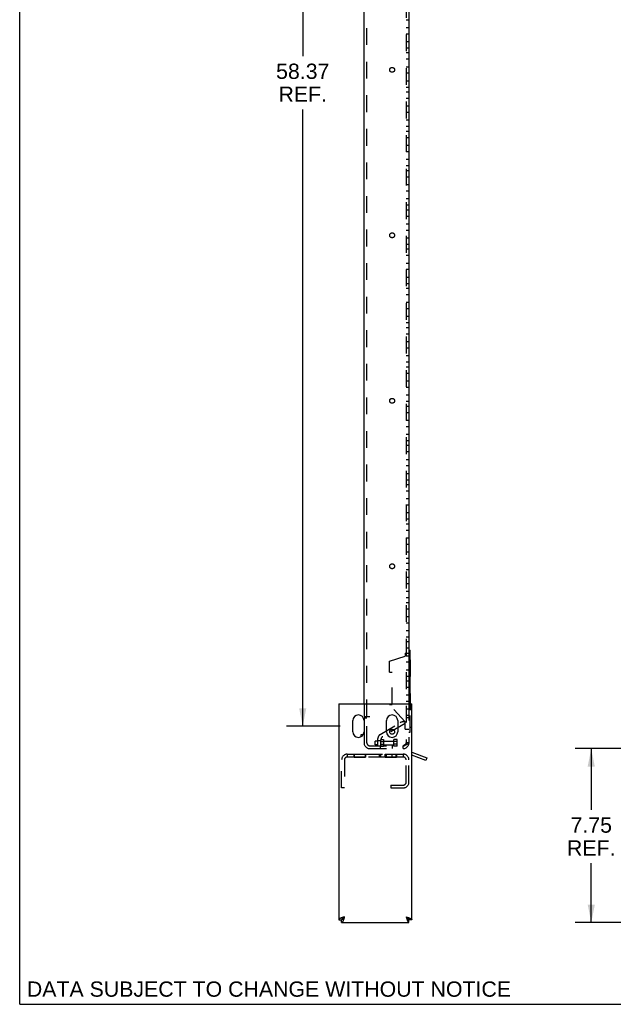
# Model space of a CAD drawing. Header units: inches. Extents: x 0 to 136, y 0 to 88.
# Tile 1 of 30: x 0 to 26, y 0 to 44. Entities that reach past the tile are written whole.
import ezdxf

# ---------------------------------------------------------------- set-up
doc = ezdxf.new("R2010")
doc.units = ezdxf.units.IN
doc.header["$LTSCALE"] = 7.48
doc.header["$MEASUREMENT"] = 0
doc.linetypes.add('HIDDEN', pattern=[0.2, 0.1, -0.1])
doc.layers.get('0').update_dxf_attribs({"linetype": 'CONTINUOUS'})
doc.layers.add('DEFAULT_2', color=8, linetype='HIDDEN')
doc.layers.add('DIMENSIONS', color=7, linetype='CONTINUOUS')
doc.styles.get("Standard").update_dxf_attribs({"font": 'arial.ttf'})
doc.dimstyles.new('DIMSTYLE_1', dxfattribs={"dimtxt": 0.68, "dimasz": 0.8, "dimexe": 0.09, "dimexo": 0.07, "dimgap": 0.0425, "dimtad": 0, "dimtih": 1, "dimtoh": 1, "dimzin": 4, "dimdsep": 46, "dimtxsty": 'Standard', "dimblk": '_FILLED', "dimblk1": '_FILLED', "dimblk2": '_FILLED', "dimcen": 0.09, "dimazin": 1, "dimtfac": 1, "dimtdec": 3, "dimtofl": 0, "dimtmove": 0, "dimatfit": 3, "dimldrblk": '_FILLED', "dimfxl": 0, "dimtolj": 1, "dimtzin": 4, "dimarcsym": 0})

# ---------------------------------------------------------------- blocks, each defined once
blk = doc.blocks.new('_FILLED')
at = {"color": 0, "linetype": 'ByBlock'}
blk.add_solid([(0, 0), (-1, 0.2), (-1, -0.2)], dxfattribs=at)
blk = doc.blocks.new('*D9')
at = {"layer": 'DIMENSIONS', "color": 2, "linetype": 'Continuous'}
for p, q in [((27.905, 11.396), (24.759, 11.396)), ((25.479, 11.396), (25.479, 8.668)), ((25.479, 3.646), (25.479, 6.288)), ((26.905, 3.646), (24.759, 3.646))]:
    blk.add_line(p, q, dxfattribs=at)
at = {"layer": 'DIMENSIONS', "color": 2, "linetype": 'Continuous', "xscale": 0.8, "yscale": 0.8, "zscale": 0.8}
for p, rotation in [((25.479, 11.396), 90), ((25.479, 3.646), 270)]:
    blk.add_blockref('_FILLED', p, dxfattribs=dict(at, rotation=rotation))
at = {"layer": 'DIMENSIONS', "color": 2, "linetype": 'Continuous', "insert": (25.479, 8.328), "char_height": 0.68, "width": 2.15881, "attachment_point": 2, "line_spacing_factor": 0.9}
blk.add_mtext('7.75\\PREF.', dxfattribs=at)
blk = doc.blocks.new('*D10')
at = {"layer": 'DIMENSIONS', "color": 2, "linetype": 'Continuous'}
for p, q in [((14.292, 70.767), (11.898, 70.767)), ((12.618, 70.767), (12.618, 42.262)), ((12.618, 12.396), (12.618, 39.882)), ((14.292, 12.396), (11.898, 12.396))]:
    blk.add_line(p, q, dxfattribs=at)
at = {"layer": 'DIMENSIONS', "color": 2, "linetype": 'Continuous', "xscale": 0.8, "yscale": 0.8, "zscale": 0.8}
for p, rotation in [((12.618, 70.767), 90), ((12.618, 12.396), 270)]:
    blk.add_blockref('_FILLED', p, dxfattribs=dict(at, rotation=rotation))
at = {"layer": 'DIMENSIONS', "color": 2, "linetype": 'Continuous', "insert": (12.618, 41.922), "char_height": 0.68, "width": 2.37621, "attachment_point": 2, "line_spacing_factor": 0.9}
blk.add_mtext('58.37\\PREF.', dxfattribs=at)

msp = doc.modelspace()

# ---------------------------------------------------------------- linework, layer by layer
at = {"color": 7, "linetype": 'Continuous'}
for p, q in [((0, 0), (0, 88)), ((17.352, 15.786), (17.414, 15.786)), ((17.414, 13.396), (17.414, 15.786)), ((15.222, 12.021), (15.318, 12.021)), ((15.222, 11.927), (15.222, 12.021)), ((14.914, 11.016), (15.409, 11.016)), ((15.409, 11.016), (15.409, 11.146)), ((16.602, 11.021), (16.602, 11.016)), ((16.789, 11.016), (16.789, 11.146)), ((18.104, 10.871), (17.477, 11.099)), ((18.146, 10.988), (18.104, 10.871)), ((14.227, 3.771), (14.352, 3.771)), ((14.352, 3.646), (14.352, 3.771)), ((14.477, 3.896), (14.464, 3.889)), ((17.227, 3.896), (17.235, 3.884)), ((17.477, 3.771), (17.352, 3.771)), ((17.352, 3.646), (17.352, 3.771)), ((0, 0), (136, 0))]:
    msp.add_line(p, q, dxfattribs=at)
at = {"color": 3, "linetype": 'Continuous'}
for p, q in [((15.352, 13.396), (15.352, 69.767)), ((17.352, 69.767), (17.352, 13.396)), ((14.227, 13.396), (17.477, 13.396)), ((14.227, 13.396), (14.227, 3.771)), ((17.477, 3.771), (17.477, 13.396)), ((14.852, 12.146), (14.852, 12.646)), ((15.352, 12.646), (15.352, 12.146)), ((16.352, 12.146), (16.352, 12.646)), ((16.852, 12.646), (16.852, 12.146)), ((14.914, 11.146), (15.419, 11.146)), ((14.914, 11.014), (14.914, 11.146)), ((14.914, 11.021), (15.419, 11.021)), ((15.419, 11.014), (14.914, 11.014)), ((15.419, 11.146), (15.419, 11.014)), ((16.294, 11.146), (16.799, 11.146)), ((16.294, 11.016), (16.294, 11.146)), ((16.294, 11.021), (16.799, 11.021)), ((16.799, 11.016), (16.294, 11.016)), ((16.799, 11.146), (16.799, 11.016)), ((17.477, 11.232), (18.146, 10.988)), ((14.352, 3.646), (17.352, 3.646)), ((14.457, 3.89), (14.438, 3.884)), ((14.477, 3.896), (14.457, 3.89)), ((14.477, 3.896), (14.47, 3.877)), ((17.227, 3.896), (17.246, 3.89)), ((17.227, 3.896), (17.233, 3.877)), ((17.233, 3.877), (17.239, 3.857))]:
    msp.add_line(p, q, dxfattribs=at)
for points in [[(14.438, 3.884), (14.428, 3.881), (14.418, 3.878), (14.409, 3.875), (14.399, 3.871), (14.39, 3.868), (14.381, 3.865), (14.372, 3.862), (14.363, 3.859), (14.355, 3.856), (14.346, 3.853), (14.338, 3.85), (14.33, 3.846), (14.322, 3.843), (14.314, 3.84), (14.307, 3.837), (14.3, 3.834), (14.293, 3.831), (14.287, 3.828), (14.28, 3.825), (14.274, 3.821), (14.269, 3.818), (14.264, 3.815), (14.259, 3.812), (14.254, 3.809), (14.25, 3.806), (14.246, 3.803), (14.242, 3.8), (14.239, 3.796), (14.236, 3.793), (14.234, 3.79), (14.232, 3.787), (14.23, 3.784), (14.228, 3.781), (14.228, 3.778), (14.227, 3.775), (14.227, 3.771)], [(14.47, 3.877), (14.464, 3.857), (14.461, 3.848), (14.458, 3.838), (14.455, 3.829), (14.452, 3.819), (14.449, 3.81), (14.445, 3.801), (14.442, 3.792), (14.439, 3.783), (14.436, 3.774), (14.433, 3.766), (14.43, 3.758), (14.427, 3.749), (14.424, 3.742), (14.42, 3.734), (14.417, 3.727), (14.414, 3.72), (14.411, 3.713), (14.408, 3.706), (14.405, 3.7), (14.402, 3.694), (14.399, 3.689), (14.395, 3.683), (14.392, 3.678), (14.389, 3.674), (14.386, 3.669), (14.383, 3.665), (14.38, 3.662), (14.377, 3.659), (14.374, 3.656), (14.371, 3.653), (14.367, 3.651), (14.364, 3.65), (14.361, 3.648), (14.358, 3.647), (14.355, 3.647), (14.352, 3.646)], [(17.239, 3.857), (17.242, 3.848), (17.245, 3.838), (17.249, 3.829), (17.252, 3.819), (17.255, 3.81), (17.258, 3.801), (17.261, 3.792), (17.264, 3.783), (17.267, 3.774), (17.27, 3.766), (17.274, 3.758), (17.277, 3.749), (17.28, 3.742), (17.283, 3.734), (17.286, 3.727), (17.289, 3.72), (17.292, 3.713), (17.295, 3.706), (17.299, 3.7), (17.302, 3.694), (17.305, 3.689), (17.308, 3.683), (17.311, 3.678), (17.314, 3.674), (17.317, 3.669), (17.32, 3.665), (17.324, 3.662), (17.327, 3.659), (17.33, 3.656), (17.333, 3.653), (17.336, 3.651), (17.339, 3.65), (17.342, 3.648), (17.345, 3.647), (17.349, 3.647), (17.352, 3.646)], [(17.246, 3.89), (17.266, 3.884), (17.276, 3.881), (17.285, 3.878), (17.295, 3.875), (17.304, 3.871), (17.313, 3.868), (17.322, 3.865), (17.331, 3.862), (17.34, 3.859), (17.349, 3.856), (17.357, 3.853), (17.366, 3.85), (17.374, 3.846), (17.382, 3.843), (17.389, 3.84), (17.396, 3.837), (17.404, 3.834), (17.41, 3.831), (17.417, 3.828), (17.423, 3.825), (17.429, 3.821), (17.435, 3.818), (17.44, 3.815), (17.445, 3.812), (17.45, 3.809), (17.454, 3.806), (17.458, 3.803), (17.461, 3.8), (17.465, 3.796), (17.467, 3.793), (17.47, 3.79), (17.472, 3.787), (17.474, 3.784), (17.475, 3.781), (17.476, 3.778), (17.477, 3.775), (17.477, 3.771)]]:
    msp.add_lwpolyline(points, dxfattribs=at)
at = {"color": 7, "linetype": 'Continuous'}
for points in [[(14.477, 3.896), (14.469, 3.884), (14.465, 3.878), (14.461, 3.872), (14.457, 3.866), (14.453, 3.86), (14.449, 3.854), (14.445, 3.849), (14.442, 3.843), (14.438, 3.837), (14.434, 3.832), (14.43, 3.827), (14.426, 3.822), (14.422, 3.817), (14.418, 3.812), (14.414, 3.808), (14.41, 3.804), (14.406, 3.8), (14.403, 3.796), (14.399, 3.792), (14.395, 3.789), (14.391, 3.786), (14.387, 3.783), (14.383, 3.781), (14.379, 3.779), (14.375, 3.777), (14.371, 3.775), (14.367, 3.774), (14.363, 3.773), (14.36, 3.772), (14.356, 3.772), (14.352, 3.771)], [(14.464, 3.889), (14.458, 3.885), (14.452, 3.881), (14.446, 3.877), (14.44, 3.873), (14.435, 3.869), (14.429, 3.865), (14.423, 3.861), (14.418, 3.857), (14.412, 3.853), (14.407, 3.85), (14.402, 3.846), (14.397, 3.842), (14.393, 3.838), (14.388, 3.834), (14.384, 3.83), (14.38, 3.826), (14.376, 3.822), (14.373, 3.818), (14.37, 3.814), (14.367, 3.81), (14.364, 3.807), (14.361, 3.803), (14.359, 3.799), (14.357, 3.795), (14.355, 3.791), (14.354, 3.787), (14.353, 3.783), (14.352, 3.779), (14.352, 3.775), (14.352, 3.771)], [(17.227, 3.896), (17.239, 3.889), (17.245, 3.885), (17.251, 3.881), (17.257, 3.877), (17.263, 3.873), (17.269, 3.869), (17.275, 3.865), (17.28, 3.861), (17.286, 3.857), (17.291, 3.853), (17.296, 3.85), (17.301, 3.846), (17.306, 3.842), (17.311, 3.838), (17.315, 3.834), (17.319, 3.83), (17.323, 3.826), (17.327, 3.822), (17.331, 3.818), (17.334, 3.814), (17.337, 3.81), (17.34, 3.807), (17.342, 3.803), (17.344, 3.799), (17.346, 3.795), (17.348, 3.791), (17.349, 3.787), (17.35, 3.783), (17.351, 3.779), (17.352, 3.775), (17.352, 3.771)], [(17.235, 3.884), (17.238, 3.878), (17.242, 3.872), (17.246, 3.866), (17.25, 3.86), (17.254, 3.854), (17.258, 3.849), (17.262, 3.843), (17.266, 3.837), (17.27, 3.832), (17.274, 3.827), (17.278, 3.822), (17.281, 3.817), (17.285, 3.812), (17.289, 3.808), (17.293, 3.804), (17.297, 3.8), (17.301, 3.796), (17.305, 3.792), (17.309, 3.789), (17.313, 3.786), (17.317, 3.783), (17.32, 3.781), (17.324, 3.779), (17.328, 3.777), (17.332, 3.775), (17.336, 3.774), (17.34, 3.773), (17.344, 3.772), (17.348, 3.772), (17.352, 3.771)]]:
    msp.add_lwpolyline(points, dxfattribs=at)
at = {"color": 3, "linetype": 'Continuous'}
for centre, start, end in [((15.102, 12.646), 0, 180), ((16.602, 12.646), 0, 180), ((15.102, 12.146), 180, 360), ((16.602, 12.146), 180, 360)]:
    msp.add_arc(centre, 0.25, start, end, dxfattribs=at)
at = {"layer": 'DEFAULT_2', "color": 8, "linetype": 'HIDDEN'}
for p, q in [((17.227, 71.646), (17.227, 11.646)), ((15.477, 12.834), (15.477, 70.459)), ((17.227, 43.881), (17.352, 43.881)), ((17.227, 43.537), (17.352, 43.537)), ((17.227, 43.256), (17.352, 43.256)), ((17.227, 42.912), (17.352, 42.912)), ((17.227, 42.631), (17.352, 42.631)), ((17.227, 42.412), (17.352, 42.412)), ((17.227, 42.131), (17.352, 42.131)), ((17.227, 41.787), (17.352, 41.787)), ((17.227, 41.506), (17.352, 41.506)), ((17.227, 41.162), (17.352, 41.162)), ((17.227, 40.881), (17.352, 40.881)), ((17.227, 40.662), (17.352, 40.662)), ((17.227, 40.381), (17.352, 40.381)), ((17.227, 40.037), (17.352, 40.037)), ((17.227, 39.756), (17.352, 39.756)), ((17.227, 39.412), (17.352, 39.412)), ((17.227, 39.131), (17.352, 39.131)), ((17.227, 38.912), (17.352, 38.912)), ((17.227, 38.631), (17.352, 38.631)), ((17.227, 38.287), (17.352, 38.287)), ((17.227, 38.006), (17.352, 38.006)), ((17.227, 37.662), (17.352, 37.662)), ((17.227, 37.381), (17.352, 37.381)), ((17.227, 37.162), (17.352, 37.162)), ((17.227, 36.881), (17.352, 36.881)), ((17.227, 36.537), (17.352, 36.537)), ((17.227, 36.256), (17.352, 36.256)), ((17.227, 35.912), (17.352, 35.912)), ((17.227, 35.631), (17.352, 35.631)), ((17.227, 35.412), (17.352, 35.412)), ((17.227, 35.131), (17.352, 35.131)), ((17.227, 34.787), (17.352, 34.787)), ((17.227, 34.506), (17.352, 34.506)), ((17.227, 34.162), (17.352, 34.162)), ((17.227, 33.881), (17.352, 33.881)), ((17.227, 33.662), (17.352, 33.662)), ((17.227, 33.381), (17.352, 33.381)), ((17.227, 33.037), (17.352, 33.037)), ((17.227, 32.756), (17.352, 32.756)), ((17.227, 32.412), (17.352, 32.412)), ((17.227, 32.131), (17.352, 32.131)), ((17.227, 31.912), (17.352, 31.912)), ((17.227, 31.631), (17.352, 31.631)), ((17.227, 31.287), (17.352, 31.287)), ((17.227, 31.006), (17.352, 31.006)), ((17.227, 30.662), (17.352, 30.662)), ((17.227, 30.381), (17.352, 30.381)), ((17.227, 30.162), (17.352, 30.162)), ((17.227, 29.881), (17.352, 29.881)), ((17.227, 29.537), (17.352, 29.537)), ((17.227, 29.256), (17.352, 29.256)), ((17.227, 28.912), (17.352, 28.912)), ((17.227, 28.631), (17.352, 28.631)), ((17.227, 28.412), (17.352, 28.412)), ((17.227, 28.131), (17.352, 28.131)), ((17.227, 27.787), (17.352, 27.787)), ((17.227, 27.506), (17.352, 27.506)), ((17.227, 27.162), (17.352, 27.162)), ((17.227, 26.881), (17.352, 26.881)), ((17.227, 26.662), (17.352, 26.662)), ((17.227, 26.381), (17.352, 26.381)), ((17.227, 26.037), (17.352, 26.037)), ((17.227, 25.756), (17.352, 25.756)), ((17.227, 25.412), (17.352, 25.412)), ((17.227, 25.131), (17.352, 25.131)), ((17.227, 24.912), (17.352, 24.912)), ((17.227, 24.631), (17.352, 24.631)), ((17.227, 24.287), (17.352, 24.287)), ((17.227, 24.006), (17.352, 24.006)), ((17.227, 23.662), (17.352, 23.662)), ((17.227, 23.381), (17.352, 23.381)), ((17.227, 23.162), (17.352, 23.162)), ((17.227, 22.881), (17.352, 22.881)), ((17.227, 22.537), (17.352, 22.537)), ((17.227, 22.256), (17.352, 22.256)), ((17.227, 21.912), (17.352, 21.912)), ((17.227, 21.631), (17.352, 21.631)), ((17.227, 21.412), (17.352, 21.412)), ((17.227, 21.131), (17.352, 21.131)), ((17.227, 20.787), (17.352, 20.787)), ((17.227, 20.506), (17.352, 20.506)), ((17.227, 20.162), (17.352, 20.162)), ((17.227, 19.881), (17.352, 19.881)), ((17.227, 19.662), (17.352, 19.662)), ((17.227, 19.381), (17.352, 19.381)), ((17.227, 19.037), (17.352, 19.037)), ((17.227, 18.756), (17.352, 18.756)), ((17.227, 18.412), (17.352, 18.412)), ((17.227, 18.131), (17.352, 18.131)), ((17.227, 17.912), (17.352, 17.912)), ((17.227, 17.631), (17.352, 17.631)), ((17.227, 17.287), (17.352, 17.287)), ((17.227, 17.006), (17.352, 17.006)), ((17.227, 16.662), (17.352, 16.662)), ((17.227, 16.381), (17.352, 16.381)), ((17.227, 16.162), (17.352, 16.162)), ((17.227, 15.881), (17.352, 15.881)), ((16.482, 15.297), (17.188, 15.521)), ((17.188, 15.646), (17.352, 15.646)), ((17.188, 15.646), (17.188, 15.521)), ((17.227, 15.537), (17.352, 15.537)), ((16.482, 14.798), (16.482, 15.297)), ((17.227, 15.256), (17.352, 15.256)), ((17.402, 15.355), (17.414, 15.355)), ((17.402, 15.355), (17.402, 12.323)), ((17.402, 15.321), (17.414, 15.321)), ((16.482, 14.798), (16.607, 14.798)), ((16.607, 13.364), (16.607, 14.798)), ((17.227, 14.912), (17.352, 14.912)), ((17.227, 14.631), (17.352, 14.631)), ((17.227, 14.412), (17.352, 14.412)), ((17.227, 14.131), (17.352, 14.131)), ((17.402, 14.114), (17.414, 14.114)), ((17.402, 14.068), (17.414, 14.068)), ((17.227, 13.787), (17.352, 13.787)), ((15.352, 13.396), (15.352, 12.834)), ((16.482, 13.364), (16.607, 13.364)), ((17.188, 12.592), (16.482, 13.364)), ((17.227, 13.506), (17.352, 13.506)), ((17.352, 13.396), (17.352, 11.646)), ((17.414, 12.126), (17.414, 13.396)), ((15.352, 12.834), (15.602, 12.834)), ((15.352, 12.771), (15.477, 12.771)), ((15.352, 12.771), (15.352, 12.646)), ((15.477, 11.651), (15.477, 12.834)), ((17.227, 13.162), (17.352, 13.162)), ((17.227, 12.881), (17.352, 12.881)), ((17.352, 12.771), (17.227, 12.771)), ((16.076, 12.028), (16.959, 12.549)), ((17.188, 12.521), (16.181, 11.928)), ((17.188, 12.592), (17.117, 12.592)), ((17.188, 12.266), (17.188, 12.592)), ((17.414, 12.354), (17.402, 12.354)), ((17.414, 12.323), (17.402, 12.323)), ((15.352, 12.146), (15.352, 11.646)), ((17.188, 12.266), (17.352, 12.266)), ((17.352, 12.126), (17.414, 12.126)), ((15.477, 11.646), (15.477, 11.651)), ((15.602, 11.521), (15.607, 11.521)), ((15.607, 11.521), (17.102, 11.521)), ((15.968, 11.731), (15.843, 11.731)), ((15.843, 11.571), (15.843, 11.731)), ((15.968, 11.571), (15.843, 11.571)), ((15.968, 11.501), (15.968, 11.839)), ((16.098, 11.743), (15.968, 11.743)), ((16.098, 11.501), (15.968, 11.501)), ((16.086, 11.396), (16.086, 11.521)), ((16.098, 11.501), (16.098, 11.781)), ((16.098, 11.714), (16.223, 11.714)), ((16.098, 11.589), (16.223, 11.589)), ((16.098, 11.501), (16.223, 11.501)), ((16.099, 11.802), (16.223, 11.802)), ((16.223, 11.802), (16.223, 11.501)), ((16.223, 11.731), (16.683, 11.731)), ((16.223, 11.571), (16.683, 11.571)), ((16.617, 11.396), (16.617, 11.521)), ((16.823, 11.802), (16.683, 11.802)), ((16.683, 11.501), (16.683, 11.802)), ((16.823, 11.714), (16.683, 11.714)), ((16.823, 11.589), (16.683, 11.589)), ((16.823, 11.501), (16.683, 11.501)), ((16.823, 11.501), (16.823, 11.802)), ((17.102, 11.396), (17.102, 11.521)), ((17.352, 11.646), (17.227, 11.646)), ((14.602, 11.146), (14.914, 11.146)), ((14.602, 11.146), (14.602, 11.021)), ((14.914, 11.021), (14.602, 11.021)), ((14.912, 11.146), (14.912, 11.021)), ((15.412, 11.146), (15.412, 11.021)), ((15.419, 11.146), (16.294, 11.146)), ((16.294, 11.021), (15.419, 11.021)), ((15.602, 11.396), (17.102, 11.396)), ((16.035, 11.021), (16.035, 11.146)), ((16.1, 11.021), (16.1, 11.146)), ((16.289, 11.021), (16.289, 11.146)), ((16.289, 11.146), (16.289, 11.021)), ((16.348, 11.021), (16.348, 11.146)), ((16.603, 11.021), (16.603, 11.146)), ((16.789, 11.146), (16.789, 11.021)), ((16.799, 11.146), (17.102, 11.146)), ((17.102, 11.021), (16.799, 11.021)), ((17.102, 11.146), (17.102, 11.021)), ((14.352, 9.646), (14.352, 10.896)), ((14.477, 10.896), (14.477, 9.646)), ((17.227, 9.896), (17.227, 10.896)), ((17.352, 9.896), (17.352, 10.896)), ((16.539, 9.771), (17.102, 9.771)), ((16.539, 9.771), (16.539, 9.646)), ((14.477, 9.646), (14.352, 9.646)), ((16.539, 9.646), (17.102, 9.646))]:
    msp.add_line(p, q, dxfattribs=at)
for points in [[(17.227, 11.646), (17.226, 11.64), (17.225, 11.634), (17.223, 11.628), (17.221, 11.621), (17.217, 11.615), (17.213, 11.609), (17.208, 11.603), (17.203, 11.596), (17.197, 11.59), (17.19, 11.584), (17.183, 11.578), (17.175, 11.571), (17.167, 11.565), (17.159, 11.559), (17.15, 11.553), (17.14, 11.546), (17.131, 11.54), (17.121, 11.534), (17.112, 11.528), (17.102, 11.521)], [(17.352, 11.646), (17.351, 11.642), (17.35, 11.637), (17.348, 11.632), (17.344, 11.627), (17.34, 11.622), (17.336, 11.618), (17.33, 11.613), (17.323, 11.608), (17.316, 11.603), (17.308, 11.598), (17.299, 11.594), (17.289, 11.589), (17.279, 11.584), (17.268, 11.579), (17.256, 11.574), (17.244, 11.569), (17.231, 11.565), (17.218, 11.56), (17.204, 11.555), (17.19, 11.55), (17.176, 11.545), (17.162, 11.541), (17.147, 11.536), (17.132, 11.531), (17.117, 11.526), (17.102, 11.521)]]:
    msp.add_lwpolyline(points, dxfattribs=at)
for centre in [(16.602, 41.646), (16.602, 34.271), (16.602, 26.896), (16.602, 19.521), (16.602, 12.146)]:
    msp.add_circle(centre, 0.109, dxfattribs=at)
for centre, radius, start, end in [((17.117, 12.282), 0.31, 90, 120.5329), ((16.188, 11.839), 0.22, 120.5329, 180), ((16.268, 11.781), 0.17, 120.5329, 180), ((15.602, 11.646), 0.25, 180, 270), ((15.607, 11.651), 0.13, 180, 270), ((15.602, 11.646), 0.125, 180, 270), ((17.102, 11.646), 0.25, 270, 360), ((17.102, 11.646), 0.125, 270, 360), ((14.602, 10.896), 0.25, 90, 180), ((14.602, 10.896), 0.125, 90, 180), ((17.102, 10.896), 0.25, 0, 90), ((17.102, 10.896), 0.125, 0, 90), ((17.102, 9.896), 0.25, 270, 360), ((17.102, 9.896), 0.125, 270, 360)]:
    msp.add_arc(centre, radius, start, end, dxfattribs=at)

# ---------------------------------------------------------------- texts
at = {"layer": 'DIMENSIONS', "color": 2, "linetype": 'Continuous', "insert": (11.111, 1.018), "char_height": 0.68, "width": 21.5426, "attachment_point": 2, "line_spacing_factor": 0.9}
msp.add_mtext('DATA SUBJECT TO CHANGE WITHOUT NOTICE', dxfattribs=at)

# ---------------------------------------------------------------- dimensions: what is measured, and where the dimension line sits
at = {"layer": 'DIMENSIONS', "color": 2, "linetype": 'Continuous'}
for base, p1, p2, angle, picture, middle in [((12.618, 12.396), (14.362, 70.767), (14.362, 12.396), 270, '*D10', (12.618, 41.072)), ((25.479, 11.396), (26.975, 3.646), (27.975, 11.396), 90, '*D9', (25.479, 7.478))]:
    dim = msp.add_linear_dim(base=base, p1=p1, p2=p2, angle=angle, text='<>\\PREF.', dimstyle='DIMSTYLE_1', dxfattribs=at)
    dim.commit()
    dim.dimension.update_dxf_attribs({"geometry": picture, "text_midpoint": middle, "dimtype": 160})

doc.saveas('drawing.dxf')
